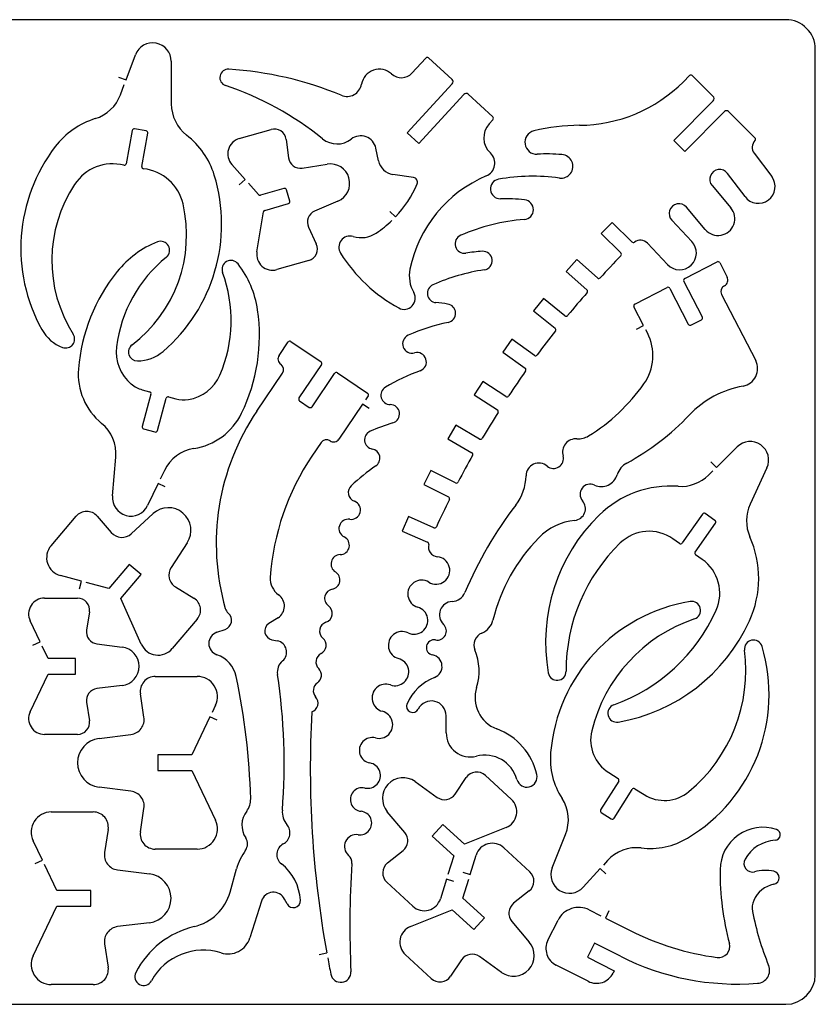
# Model space of a CAD drawing. Extents: x 0 to 25.2, y 0 to 15.6.
# Tile 2 of 2: x 12.5 to 25.2, y 0 to 15.6. Entities that reach past the tile are written whole.
import ezdxf

# ---------------------------------------------------------------- set-up
doc = ezdxf.new("R2010")
doc.units = 0
doc.layers.get('0').update_dxf_attribs({"color": 1, "linetype": 'CONTINUOUS'})

msp = doc.modelspace()

# ---------------------------------------------------------------- linework, layer by layer
at = {"color": 1, "linetype": 'CONTINUOUS'}
for p, q in [((24.71752, 15.644), (0.46932, 15.644)), ((25.18684, 0.46932), (25.18684, 15.17468)), ((14.234945, 14.687213), (14.383876, 15.08504)), ((18.778432, 14.795626), (18.998543, 15.035136)), ((19.042815, 15.037013), (19.416863, 14.693001)), ((14.953317, 14.982415), (14.954569, 14.304561)), ((14.117771, 14.731173), (14.234945, 14.687213)), ((23.090231, 14.659054), (23.187224, 14.755421)), ((23.23134, 14.756672), (23.564401, 14.425958)), ((14.146243, 14.45005), (14.207568, 14.613999)), ((19.419679, 14.626671), (18.703966, 13.848382)), ((18.888253, 13.678957), (19.603966, 14.457246)), ((19.670296, 14.460062), (20.062648, 14.099311)), ((23.566122, 14.357281), (22.939579, 13.723699)), ((23.113697, 13.55052), (23.742117, 14.183163)), ((23.808604, 14.18332), (24.227081, 13.767659)), ((20.064525, 14.055039), (20.006329, 13.991681)), ((14.334597, 13.884832), (14.239325, 13.356065)), ((14.555647, 13.876697), (14.370891, 13.910019)), ((14.485718, 13.311636), (14.58099, 13.840403)), ((16.034161, 13.754048), (16.540088, 13.899694)), ((18.703966, 13.848382), (18.888253, 13.678957)), ((16.780224, 13.74169), (16.817456, 13.448677)), ((22.939579, 13.723699), (23.113697, 13.55052)), ((18.247005, 13.399712), (18.205079, 13.602458)), ((24.216286, 13.522361), (24.494906, 13.152067)), ((16.126774, 13.105448), (15.915267, 13.344019)), ((17.034595, 13.285511), (17.433048, 13.348243)), ((18.801898, 13.137831), (18.471966, 13.186953)), ((24.069858, 12.832304), (23.791239, 13.202597)), ((16.033223, 13.022378), (16.126774, 13.105448)), ((16.340784, 12.864374), (16.178712, 13.04694)), ((23.546723, 13.007673), (23.845523, 12.653337)), ((16.745025, 12.962149), (16.372854, 12.854988)), ((16.835603, 12.760341), (16.783665, 12.940717)), ((16.442, 12.614539), (16.814171, 12.721544)), ((17.602159, 12.760341), (17.231553, 12.601711)), ((16.314502, 11.957022), (16.419786, 12.589509)), ((18.424252, 12.596549), (18.515143, 12.510507)), ((23.438936, 12.310576), (23.140135, 12.664757)), ((21.960109, 12.423995), (21.784426, 12.245654)), ((22.27424, 12.114088), (21.960109, 12.423995)), ((22.906727, 12.456535), (23.22477, 12.119407)), ((17.134247, 12.347966), (17.258461, 12.08014)), ((21.784426, 12.245654), (22.096837, 11.937624)), ((22.837893, 11.754432), (22.519851, 12.09156)), ((17.139097, 11.818573), (16.63317, 11.672927)), ((21.397237, 11.832339), (21.230942, 11.645237)), ((21.725292, 11.540735), (21.397237, 11.832339)), ((23.11182, 11.532131), (23.626351, 11.796984)), ((23.66859, 11.78353), (23.786702, 11.554033)), ((21.230942, 11.645237), (21.55884, 11.353633)), ((23.391847, 10.919668), (23.09821, 11.489892)), ((22.318825, 11.123979), (22.833513, 11.388988)), ((22.875752, 11.375378), (23.169233, 10.805154)), ((23.698939, 11.280106), (24.239439, 10.229924)), ((20.865654, 11.212368), (20.709371, 11.016974)), ((21.208258, 10.938128), (20.865654, 11.212368)), ((20.709371, 11.016974), (21.051818, 10.742735)), ((22.458996, 10.783409), (22.305372, 11.081897)), ((23.211316, 10.791544), (23.378237, 10.877586)), ((22.347767, 10.726152), (22.458996, 10.783409)), ((22.519225, 10.666549), (22.49482, 10.713793)), ((16.666648, 10.310178), (16.811355, 10.524032)), ((16.854689, 10.532323), (17.334178, 10.208179)), ((20.366924, 10.565801), (20.220809, 10.362586)), ((20.723137, 10.309709), (20.366924, 10.565801)), ((20.220809, 10.362586), (20.577023, 10.106337)), ((16.312781, 9.423789), (16.721246, 10.027804)), ((17.342626, 10.164689), (16.983283, 9.633419)), ((17.190722, 9.493092), (17.549909, 10.024519)), ((17.593399, 10.03281), (18.072887, 9.70851)), ((19.90214, 9.894361), (19.76682, 9.683792)), ((20.271182, 9.656885), (19.90214, 9.894361)), ((14.493384, 9.764515), (14.609775, 9.732758)), ((14.631677, 9.694274), (14.491663, 9.181151)), ((14.73305, 9.115289), (14.87322, 9.628413)), ((14.911548, 9.650314), (15.027939, 9.618557)), ((16.991731, 9.589928), (17.147232, 9.484801)), ((18.081335, 9.665176), (18.038314, 9.601661)), ((19.76682, 9.683792), (20.135862, 9.446473)), ((17.994511, 9.536739), (17.617491, 8.979343)), ((18.098074, 9.466654), (17.994511, 9.536739)), ((14.513565, 9.142823), (14.694722, 9.093388)), ((19.472713, 9.199767), (19.348343, 8.982472)), ((19.853644, 8.98169), (19.472713, 9.199767)), ((17.335116, 8.924746), (17.189627, 8.709797)), ((19.348343, 8.982472), (19.729274, 8.764551)), ((23.614462, 8.530517), (23.945176, 8.856538)), ((14.01984, 8.076528), (14.073342, 8.692901)), ((23.526542, 8.619688), (23.614462, 8.530517)), ((14.845217, 8.482177), (14.779669, 8.345135)), ((19.079735, 8.483898), (18.966786, 8.260501)), ((19.471305, 8.285845), (19.079735, 8.483898)), ((23.490874, 8.408806), (23.558769, 8.475606)), ((24.418563, 8.52379), (24.151051, 7.944649)), ((14.745878, 8.274581), (14.578174, 7.924155)), ((14.858671, 8.220453), (14.745878, 8.274581)), ((18.966786, 8.260501), (19.358355, 8.062448)), ((13.043498, 7.285567), (13.440543, 7.753949)), ((13.77595, 7.755826), (14.001536, 7.495353)), ((14.318015, 7.477363), (14.664373, 7.795718)), ((18.724304, 7.74863), (18.62293, 7.519758)), ((19.125572, 7.57107), (18.724304, 7.74863)), ((23.395133, 7.788522), (23.07271, 7.32984)), ((23.592404, 7.688244), (23.438779, 7.796187)), ((18.62293, 7.519758), (19.026546, 7.341103)), ((23.27749, 7.185915), (23.599913, 7.644597)), ((23.02922, 7.322331), (22.924718, 7.395701)), ((15.208784, 7.33422), (14.951284, 6.940461)), ((23.389501, 7.069054), (23.285155, 7.142425)), ((14.285319, 6.990365), (13.961018, 6.607869)), ((14.476175, 6.82845), (14.285319, 6.990365)), ((13.527836, 6.72207), (13.193055, 6.810459)), ((14.151875, 6.445954), (14.476175, 6.82845)), ((13.495922, 6.601142), (13.527836, 6.72207)), ((13.961018, 6.607869), (13.603553, 6.702202)), ((15.020899, 6.631179), (15.314694, 6.451273)), ((12.939465, 6.453932), (13.465886, 6.453932)), ((14.477427, 5.72148), (14.151875, 6.445954)), ((13.652988, 6.235542), (13.607621, 5.943781)), ((15.367727, 6.120089), (14.970682, 5.651708)), ((16.650535, 6.141991), (16.505828, 6.049691)), ((12.869849, 5.761372), (12.711689, 6.092869)), ((15.676852, 5.910616), (15.810609, 5.957548)), ((16.554011, 5.792035), (16.639271, 5.774983)), ((12.7569, 5.707401), (12.869849, 5.761372)), ((12.996409, 5.496207), (12.903641, 5.690661)), ((13.771257, 5.726956), (14.17143, 5.676895)), ((13.434754, 5.496207), (12.996409, 5.496207)), ((13.434754, 5.245903), (13.434754, 5.496207)), ((12.711689, 4.649397), (12.996409, 5.245903)), ((12.996409, 5.245903), (13.434754, 5.245903)), ((14.700354, 5.209139), (15.367101, 5.208983)), ((14.17143, 5.065214), (13.771257, 5.015154)), ((14.520604, 4.562885), (14.463347, 4.932553)), ((13.607621, 4.798328), (13.652832, 4.506567)), ((15.655577, 4.751552), (15.601761, 4.638759)), ((15.56797, 4.568204), (15.279025, 3.962625)), ((15.68092, 4.514233), (15.56797, 4.568204)), ((19.321748, 4.313051), (19.321279, 4.585256)), ((13.465729, 4.288333), (12.939465, 4.288333)), ((13.806612, 4.224975), (14.313321, 4.288333)), ((15.279025, 3.962625), (14.73962, 3.962625)), ((14.73962, 3.962625), (14.73962, 3.712321)), ((14.73962, 3.712321), (15.278869, 3.712321)), ((15.278869, 3.712321), (15.65542, 2.923394)), ((19.464265, 3.339994), (19.63979, 3.601562)), ((19.944379, 3.637386), (20.357068, 3.256768)), ((21.903634, 3.683223), (22.052877, 3.590142)), ((14.313321, 3.38677), (13.806456, 3.450128)), ((18.829275, 3.538516), (19.179231, 3.288369)), ((22.062733, 3.546964), (21.776448, 3.088751)), ((21.988737, 2.95609), (22.275022, 3.414459)), ((22.3182, 3.424315), (22.467287, 3.331233)), ((13.047878, 3.056055), (13.714625, 3.056055)), ((14.463191, 2.742393), (14.520604, 3.112061)), ((18.664544, 2.730191), (18.386863, 3.058715)), ((21.78646, 3.045574), (21.945716, 2.946078)), ((19.270592, 2.857846), (19.100855, 2.673872)), ((19.611318, 2.543558), (19.270592, 2.857846)), ((13.951632, 2.779469), (13.894219, 2.409802)), ((19.100855, 2.673872), (19.441581, 2.359585)), ((20.274624, 2.80888), (19.611318, 2.543558)), ((21.00692, 2.166381), (21.218739, 2.699529)), ((12.906769, 2.289812), (12.759403, 2.598625)), ((15.366945, 2.465964), (14.700197, 2.465964)), ((18.389522, 2.245853), (18.635915, 2.441872)), ((19.441581, 2.359585), (19.349438, 2.061097)), ((19.703774, 2.061253), (19.79889, 2.369284)), ((20.238643, 2.487709), (20.651332, 2.10709)), ((12.79382, 2.235997), (12.906769, 2.289812)), ((13.135954, 1.809541), (12.940404, 2.219258)), ((21.883766, 2.28418), (21.819156, 2.213157)), ((14.101502, 2.135093), (14.608367, 2.071891)), ((15.887421, 1.78326), (15.991297, 2.151989)), ((19.584098, 2.098173), (19.703774, 2.061253)), ((21.766592, 2.155274), (21.497672, 1.859759)), ((21.859048, 2.071109), (21.766592, 2.155274)), ((18.790947, 1.558768), (18.378258, 1.939387)), ((19.326285, 1.986475), (19.2307, 1.677193)), ((19.445961, 1.949555), (19.326285, 1.986475)), ((19.588009, 1.686736), (19.680621, 1.986475)), ((13.675203, 1.809541), (13.135954, 1.809541)), ((13.675203, 1.559237), (13.675203, 1.809541)), ((20.640224, 1.800624), (20.393675, 1.604449)), ((16.386934, 1.64043), (16.203429, 1.055501)), ((16.793834, 1.596627), (16.75488, 1.672031)), ((19.928735, 1.372448), (19.588009, 1.686736)), ((12.759246, 0.770311), (13.135797, 1.559237)), ((13.135797, 1.559237), (13.675203, 1.559237)), ((18.755122, 1.23744), (19.418271, 1.502763)), ((19.418271, 1.502763), (19.759154, 1.188475)), ((21.594039, 1.500572), (21.780985, 1.406239)), ((21.907232, 1.482738), (21.850913, 1.37104)), ((14.608211, 1.296888), (14.101502, 1.233686)), ((19.759154, 1.188475), (19.928735, 1.372448)), ((20.365203, 1.31613), (20.642727, 0.987606)), ((20.938242, 1.018112), (21.099532, 1.337718)), ((21.850913, 1.37104), (22.236069, 1.176742)), ((13.894219, 0.958977), (13.951476, 0.589309)), ((21.67836, 0.971023), (21.565567, 0.747627)), ((22.090892, 0.762958), (21.67836, 0.971023)), ((17.301795, 0.793307), (17.424913, 0.815678)), ((19.085367, 0.408934), (18.672522, 0.789553)), ((19.565481, 0.706327), (19.389799, 0.444915)), ((20.200315, 0.507961), (19.850515, 0.758108)), ((21.565567, 0.747627), (21.992805, 0.532052)), ((21.578708, 0.365131), (21.068557, 0.622475)), ((21.992805, 0.532052), (21.974345, 0.495445)), ((13.714469, 0.31288), (13.047722, 0.31288)), ((12.20232, 0), (24.71752, 0))]:
    msp.add_line(p, q, dxfattribs=at)
for centre, radius, start, end in [((24.71752, 15.17468), 0.46932, 0, 90.000003), ((14.659211, 14.98165), 0.294107, 0.149076, 159.418582), ((19.021615, 15.014002), 0.031288, 47.344611, 137.511488), ((15.85841, 14.724074), 0.132505, 86.450326, 251.371425), ((15.529598, 9.330337), 5.536255, 67.429014, 86.510001), ((18.260517, 14.569623), 0.28785, 47.687988, 170.058528), ((18.609703, 14.953258), 0.230905, 227.695735, 316.947333), ((23.209911, 14.733875), 0.031288, 46.772514, 136.477439), ((14.216188, 9.860751), 5.000605, 51.083736, 71.34067), ((17.74495, 14.660113), 0.235599, 247.441197, 350.028726), ((19.385125, 14.658429), 0.046932, 317.414983, 47.446824), ((21.425342, 16.312739), 2.3466, 270.341292, 315.193423), ((13.560151, 14.669301), 0.62576, 287.374089, 339.489717), ((19.638538, 14.425507), 0.046932, 47.414992, 137.44682), ((23.533291, 14.390819), 0.046932, 314.389755, 48.480963), ((15.580328, 14.305673), 0.62576, 180.10187, 232.211515), ((20.041515, 14.076239), 0.031288, 317.344604, 47.511486), ((23.775438, 14.150113), 0.046932, 45.035184, 135.23444), ((14.130125, 12.846845), 1.283747, 107.363682, 142.5655), ((20.249899, 13.76774), 0.330871, 137.404159, 226.869364), ((21.457975, 10.837437), 3.1288, 90.341621, 103.716177), ((14.365378, 13.879221), 0.031288, 79.850628, 169.668005), ((14.550187, 13.845889), 0.031288, 349.901329, 79.950021), ((14.410491, 12.796469), 1.283747, 17.013605, 52.223398), ((16.592447, 13.717787), 0.189292, 7.254362, 106.057367), ((17.964438, 13.552523), 0.245767, 11.722866, 127.748839), ((20.760998, 13.694731), 0.187728, 103.83815, 272.530613), ((24.205054, 13.745438), 0.031288, 316.385728, 45.251192), ((15.222835, 12.011006), 2.65948, 142.576511, 209.039743), ((16.103961, 13.511557), 0.252338, 106.058167, 221.601144), ((17.588702, 14.037971), 0.368103, 231.088085, 307.733845), ((24.341349, 13.616344), 0.15644, 136.587924, 216.924308), ((19.872682, 13.36506), 0.220893, 293.026153, 46.870913), ((20.913475, 10.38171), 3.1288, 85.442122, 92.641353), ((21.14709, 13.313513), 0.187747, 262.193969, 85.410846), ((14.02334, 12.628192), 0.725099, 75.817538, 146.551886), ((14.208524, 13.36156), 0.031288, 256.081277, 349.884227), ((14.516518, 13.306129), 0.031288, 169.863075, 263.71986), ((17.005242, 13.472513), 0.189292, 187.233913, 278.920692), ((17.481359, 13.043866), 0.308187, 293.077215, 99.018864), ((18.511888, 13.454476), 0.270485, 191.681213, 261.512452), ((14.434286, 12.554225), 0.725099, 13.024028, 83.760324), ((13.094883, 12.394204), 2.65948, 310.548402, 17.007446), ((20.765128, 11.264648), 2.061253, 113.019564, 168.411496), ((20.696439, 10.027726), 3.1288, 82.190316, 99.977823), ((23.666243, 13.108577), 0.156409, 36.950128, 220.172418), ((24.282304, 12.992186), 0.266011, 216.964292, 36.944029), ((15.245925, 11.82092), 2.19016, 146.559467, 212.416616), ((17.232571, 13.725706), 1.766833, 316.54509, 337.017025), ((18.790998, 13.064642), 0.073996, 337.086255, 81.529065), ((20.181145, 12.955079), 0.15644, 99.872775, 271.119578), ((16.36425, 12.885069), 0.031288, 221.410008, 285.962289), ((16.753599, 12.932059), 0.031288, 16.064299, 105.905307), ((13.006924, 12.224013), 2.19016, 307.171256, 13.025285), ((16.805555, 12.751623), 0.031288, 285.98513, 16.180652), ((20.24072, 9.67038), 3.1288, 84.008199, 91.035036), ((20.551395, 12.62646), 0.15644, 274.290835, 84.156052), ((23.020615, 12.563853), 0.156418, 40.172424, 223.298651), ((16.450666, 12.584475), 0.031288, 106.079709, 170.742175), ((17.30595, 12.427652), 0.189292, 113.142903, 204.895744), ((23.642151, 12.481878), 0.266004, 220.129415, 40.133464), ((17.232289, 13.725497), 1.766833, 303.632262, 314.019942), ((20.806055, 9.351105), 3.1288, 94.45358, 113.618906), ((17.792617, 12.028964), 0.176621, 73.611237, 212.095392), ((17.966535, 12.621923), 0.441317, 253.670166, 303.617345), ((19.612251, 12.081731), 0.148618, 113.707439, 278.65967), ((15.3124, 10.660136), 1.5644, 111.736192, 141.090002), ((14.785608, 11.981002), 0.14236, 309.191271, 111.66552), ((17.086746, 12.000482), 0.189292, 286.055262, 24.886544), ((22.296173, 12.136401), 0.031288, 225.491387, 306.084901), ((22.406066, 11.984199), 0.15644, 43.336194, 125.779013), ((23.031253, 11.936998), 0.265935, 223.355259, 43.307607), ((16.563387, 11.915424), 0.252338, 170.511383, 286.054169), ((19.764896, 13.262798), 2.50304, 212.034234, 241.483032), ((20.112695, 8.842747), 3.1288, 94.005116, 98.788967), ((19.904487, 11.8156), 0.148653, 278.411515, 93.982522), ((33.124006, 1.241976), 15.33112, 135.991471, 137.785488), ((22.074885, 11.915329), 0.031288, 315.776748, 45.442273), ((16.25663, 10.170825), 2.19016, 129.092665, 172.750019), ((15.902384, 11.676361), 0.14236, 37.665123, 200.450274), ((14.777721, 10.806114), 1.5644, 8.371249, 37.726041), ((23.640768, 11.769216), 0.031288, 27.226362, 117.438355), ((16.286548, 9.874428), 2.81592, 141.099673, 175.451632), ((13.715699, 10.864535), 2.19016, 336.709174, 20.362524), ((19.261248, 11.572896), 0.526108, 168.396552, 210.277318), ((20.383618, 8.573359), 3.1288, 98.405944, 113.98426), ((19.172338, 11.296278), 0.148618, 114.03567, 264.991396), ((21.746087, 11.564113), 0.031288, 228.347089, 317.764087), ((23.126011, 11.504246), 0.031288, 116.971962, 207.307853), ((23.69631, 11.507457), 0.101686, 297.169674, 27.260321), ((18.654414, 11.218523), 0.176621, 241.411178, 30.302366), ((33.121867, 1.23968), 15.33112, 138.94117, 140.735228), ((21.538071, 11.330233), 0.031288, 318.921231, 48.40914), ((22.847867, 11.361187), 0.031288, 26.971956, 117.307857), ((23.789362, 11.326622), 0.101686, 117.288377, 207.22227), ((18.88839, 8.031183), 3.1288, 81.627611, 85.0316), ((19.322416, 10.979591), 0.148618, 281.766641, 81.663955), ((22.333204, 11.096191), 0.031288, 117.357799, 207.183762), ((13.539476, 10.624311), 2.81592, 334.009474, 8.362995), ((19.992199, 7.771342), 3.1288, 101.793424, 114.021771), ((21.227792, 10.962569), 0.031288, 231.366183, 320.864829), ((23.197086, 10.819409), 0.031288, 207.102824, 297.052686), ((23.363983, 10.905438), 0.031288, 297.10282, 27.052684), ((13.444746, 11.023879), 0.62576, 209.047502, 249.682783), ((13.27684, 10.570577), 0.14236, 249.708902, 32.39028), ((33.11983, 1.236855), 15.33112, 141.889435, 143.683712), ((21.032357, 10.718235), 0.031288, 321.904712, 51.538719), ((21.82375, 10.308567), 0.7822, 324.778391, 27.236189), ((16.837192, 10.506385), 0.031288, 55.997258, 145.666379), ((18.779072, 10.493438), 0.148618, 114.045649, 285.502017), ((14.738417, 10.363995), 0.659707, 172.752655, 230.394848), ((14.416255, 10.365401), 0.14236, 127.183341, 269.875691), ((14.416905, 10.8488), 0.62576, 269.912137, 310.557937), ((18.858529, 10.206928), 0.148653, 289.807959, 105.498296), ((16.750883, 10.253217), 0.101686, 145.932811, 236.002925), ((16.636988, 10.08473), 0.101686, 325.956489, 55.880537), ((17.316711, 10.182221), 0.031288, 325.92089, 56.064129), ((20.741407, 10.335109), 0.031288, 234.273112, 323.714466), ((23.989086, 10.101016), 0.281592, 280.121166, 27.244195), ((14.495179, 10.016902), 1.018894, 175.449856, 230.537654), ((17.575795, 10.006945), 0.031288, 55.760466, 145.827066), ((19.968051, 7.122993), 3.1288, 109.78648, 120.995176), ((33.123572, 1.241904), 15.33112, 144.874296, 146.668354), ((20.558742, 10.080944), 0.031288, 325.010262, 54.249638), ((14.617155, 10.217221), 0.46932, 230.377663, 254.708846), ((15.121419, 10.259361), 0.659707, 279.079398, 336.712589), ((19.993182, 11.60047), 3.022734, 301.776281, 324.78544), ((14.601512, 9.702581), 0.031288, 344.602906, 74.685988), ((18.055348, 9.6826), 0.031288, 326.158335, 55.904094), ((18.433448, 9.67769), 0.148618, 121.035269, 269.771572), ((24.319515, 8.28484), 1.5644, 100.345649, 136.500975), ((14.903386, 9.62011), 0.031288, 74.879166, 164.610592), ((15.151396, 10.071348), 0.46932, 254.748653, 279.087704), ((17.009198, 9.615887), 0.031288, 145.920885, 236.064124), ((20.288136, 9.683181), 0.031288, 237.18922, 326.943561), ((15.154777, 9.836843), 1.018894, 278.914217, 334.007616), ((19.422996, 7.320628), 3.75456, 145.933016, 195.922583), ((17.164836, 9.510666), 0.031288, 235.760454, 325.827071), ((18.432426, 9.380456), 0.148618, 286.684759, 89.834125), ((33.123015, 1.241046), 15.33112, 147.831726, 149.62599), ((20.118946, 9.420152), 0.031288, 327.740945, 57.272547), ((13.449935, 8.747118), 0.62576, 355.029627, 50.54369), ((19.380502, 6.243161), 3.1288, 106.820757, 113.877251), ((20.289255, 12.108751), 3.991254, 298.440526, 316.506513), ((14.521868, 9.172989), 0.031288, 164.879168, 254.610601), ((14.702884, 9.123593), 0.031288, 254.879164, 344.610583), ((18.174208, 8.968292), 0.148618, 113.885502, 259.589481), ((17.419372, 8.867815), 0.101686, 56.005874, 145.953602), ((17.533259, 9.036308), 0.101686, 235.883479, 325.929934), ((19.86916, 9.008859), 0.031288, 240.269171, 329.777133), ((21.38538, 8.77034), 0.214792, 86.208312, 195.633734), ((21.4203, 9.296856), 0.31288, 266.203618, 301.75508), ((24.151468, 8.646913), 0.294107, 335.251585, 134.541012), ((15.409676, 8.212062), 0.62576, 98.918945, 154.427135), ((18.120501, 8.675949), 0.148618, 304.10248, 79.590931), ((19.713694, 8.737418), 0.031288, 330.804039, 60.135103), ((20.42945, 6.519028), 3.911, 145.933439, 176.119501), ((33.122948, 1.241054), 15.33112, 150.792859, 152.587929), ((21.027852, 8.670403), 0.15644, 229.923674, 15.593614), ((19.958711, 5.962565), 3.1288, 124.116722, 133.281293), ((20.795229, 8.394059), 0.20478, 49.899142, 179.068982), ((22.339096, 8.324082), 0.31288, 118.443171, 163.09474), ((19.485475, 8.31374), 0.031288, 243.070532, 332.511886), ((19.808372, 8.409621), 0.7822, 322.436456, 359.103807), ((21.786055, 8.492255), 0.265166, 245.666905, 343.075785), ((23.051534, 8.854403), 0.62576, 266.019913, 314.594934), ((17.91552, 8.132093), 0.148618, 133.262182, 249.733299), ((21.610359, 8.103846), 0.161133, 65.649839, 220.917892), ((22.889417, 6.604844), 1.629635, 85.823567, 134.276629), ((14.31284, 8.051027), 0.294107, 175.025933, 334.444803), ((17.812125, 7.85342), 0.148618, 261.211569, 69.554343), ((33.123111, 1.241458), 15.33112, 153.756506, 155.551152), ((19.344224, 8.034533), 0.031288, 333.717852, 63.152045), ((21.346874, 7.875436), 0.187572, 275.932867, 40.924533), ((13.609051, 7.611124), 0.220893, 40.925315, 139.716055), ((14.90758, 7.530761), 0.359656, 326.874904, 132.549137), ((25.388372, 4.11749), 6.2576, 142.432052, 157.191531), ((24.71915, 7.682278), 0.62576, 155.210585, 203.779363), ((17.766038, 7.55978), 0.148618, 80.948704, 243.859364), ((21.46363, 6.755293), 0.93864, 95.954145, 135.444072), ((23.717545, 5.755447), 2.81592, 134.275345, 190.011164), ((23.420777, 7.770597), 0.031288, 54.874454, 145.047769), ((23.574374, 7.662673), 0.031288, 324.709843, 54.813699), ((19.13824, 7.599679), 0.031288, 246.115785, 335.520639), ((22.54636, 6.857187), 0.658143, 54.908307, 134.038337), ((14.168508, 7.639971), 0.220893, 220.896651, 312.596257), ((17.635185, 7.292896), 0.148618, 271.018901, 63.903291), ((22.80119, 5.438056), 2.81592, 135.440425, 166.347099), ((22.657441, 6.767864), 1.629635, 335.518945, 23.971703), ((13.268063, 7.095164), 0.29442, 139.706233, 255.240126), ((19.013998, 7.312442), 0.031288, 346.176172, 66.357105), ((19.196263, 7.267482), 0.15644, 166.136702, 264.498584), ((24.043083, 5.302894), 2.81592, 133.946908, 180.236507), ((23.047191, 7.347943), 0.031288, 234.943754, 324.648672), ((17.640756, 6.995713), 0.148618, 91.128828, 238.405048), ((19.160302, 6.893685), 0.219083, 238.432697, 84.509241), ((23.303154, 7.168018), 0.031288, 145.109022, 234.88343), ((23.011105, 6.530567), 0.658143, 335.750407, 54.904196), ((15.136182, 6.819603), 0.220893, 146.829656, 238.54075), ((16.839582, 6.762571), 0.31288, 176.126441, 234.78013), ((17.485121, 6.742479), 0.148618, 280.378009, 58.446161), ((18.931117, 6.520419), 0.218964, 58.467587, 254.08831), ((17.538761, 6.450123), 0.148618, 100.415303, 233.600393), ((12.939401, 6.201594), 0.252338, 89.985454, 205.523056), ((13.465946, 6.26464), 0.189292, 351.157483, 90.018055), ((15.199248, 6.262948), 0.220893, 319.704271, 58.491069), ((16.532433, 6.327364), 0.219798, 302.501456, 54.79757), ((19.403799, 6.634299), 0.23466, 273.000339, 337.172206), ((15.962924, 6.333526), 0.15644, 195.922583, 228.880377), ((17.362465, 6.210814), 0.148618, 289.056993, 53.642328), ((18.810971, 6.099126), 0.21897, 244.478562, 74.077097), ((19.425445, 6.189131), 0.211038, 92.543032, 226.425921), ((23.630927, 3.775379), 2.65948, 99.354589, 175.154682), ((21.041843, 7.412619), 2.81592, 289.551472, 335.843516), ((23.221705, 6.259011), 0.14236, 288.6886, 99.322596), ((15.760181, 6.101003), 0.15206, 289.367849, 48.948701), ((19.776038, 6.173035), 0.297236, 292.336195, 346.317065), ((24.067118, 3.752336), 2.50304, 108.634507, 166.355992), ((16.581735, 5.930553), 0.141265, 122.502612, 258.682077), ((17.459459, 5.929849), 0.148618, 109.034169, 229.273577), ((19.180072, 5.931553), 0.144707, 258.944711, 46.337759), ((21.57792, 7.259704), 2.81592, 279.775012, 335.51329), ((13.79468, 5.914793), 0.189292, 171.191055, 262.891905), ((15.739354, 5.732935), 0.188354, 109.379811, 250.972924), ((17.265514, 5.704606), 0.148618, 297.042386, 49.266298), ((18.622305, 5.703802), 0.219089, 64.496199, 254.881322), ((19.128857, 5.670011), 0.121802, 78.89212, 258.892119), ((19.966585, 5.709264), 0.204154, 112.335855, 202.809695), ((14.133471, 5.371055), 0.308187, 277.074984, 82.925006), ((14.74604, 5.842021), 0.29442, 204.168302, 319.729269), ((16.603421, 5.595493), 0.183035, 310.198451, 78.704775), ((21.792285, 4.923816), 2.65948, 300.866855, 16.667352), ((24.20371, 5.645567), 0.14236, 16.749791, 187.307351), ((15.525215, 5.111099), 0.46932, 11.921137, 71.008197), ((17.400517, 5.439798), 0.148618, 116.984215, 225.314185), ((18.508104, 5.281102), 0.218928, 250.789083, 74.881331), ((19.069882, 5.367586), 0.18632, 291.008652, 79.013192), ((18.985254, 5.29658), 0.86042, 342.37916, 22.80817), ((21.580233, 5.305698), 2.50304, 309.667281, 7.385708), ((16.872972, 5.276414), 0.23466, 130.184225, 188.667078), ((17.191456, 5.22851), 0.148618, 304.296921, 45.292996), ((14.700335, 4.969317), 0.239823, 89.995549, 188.817875), ((15.366966, 4.889219), 0.319763, 334.498898, 89.975687), ((5.269682, 2.946508), 10.9508, 1.677576, 11.91837), ((7.362148, 3.824171), 9.3864, 355.468944, 8.682013), ((19.417669, 4.463664), 0.7822, 111.052865, 156.668571), ((21.084834, 5.289863), 0.14236, 189.679694, 0.5662), ((13.79468, 4.827316), 0.189292, 97.108098, 188.808941), ((17.358936, 4.982949), 0.148618, 124.293283, 221.794984), ((18.363866, 4.867318), 0.219027, 70.775615, 255.566773), ((20.313131, 4.874796), 0.532835, 162.376628, 249.475911), ((17.13725, 4.784948), 0.148618, 289.864622, 41.745081), ((18.789383, 4.734657), 0.098087, 156.669254, 333.271485), ((19.086619, 4.585086), 0.23466, 0.04168, 153.295181), ((22.032117, 4.625007), 0.14236, 109.668891, 279.660593), ((12.939401, 4.540671), 0.252338, 154.476954, 270.014535), ((14.283588, 4.526305), 0.239823, 277.121894, 8.77354), ((33.588926, 3.738817), 16.4262, 176.836958, 190.250712), ((18.253576, 4.443365), 0.219019, 255.139777, 75.268937), ((13.465765, 4.477626), 0.189292, 269.989291, 8.794593), ((13.855248, 3.837542), 0.390474, 97.15507, 262.8218), ((18.145319, 4.035057), 0.203428, 75.162243, 259.935799), ((19.705025, 4.313804), 0.383278, 180.112567, 284.513852), ((19.769802, 3.42347), 1.01686, 12.821101, 69.475605), ((22.225933, 4.199235), 0.608395, 166.353451, 238.011192), ((19.934419, 3.427845), 0.531896, 15.479415, 104.518075), ((22.141341, 3.901803), 1.164539, 175.162196, 212.852505), ((18.074295, 3.634727), 0.203368, 257.117636, 79.943512), ((18.637924, 3.271087), 0.328837, 54.415547, 220.227784), ((19.807438, 3.488939), 0.201964, 47.308732, 146.107527), ((20.603148, 3.613138), 0.162202, 195.512266, 12.816513), ((22.036256, 3.563634), 0.031288, 327.806159, 57.910012), ((14.283612, 3.148794), 0.239823, 351.189367, 82.883826), ((17.987002, 3.253326), 0.187775, 77.09841, 264.498529), ((19.296662, 3.452684), 0.201964, 234.447609, 326.084569), ((22.30153, 3.397838), 0.031288, 57.806165, 147.910014), ((22.7896, 3.847237), 0.608395, 238.009744, 309.67198), ((15.903046, 3.257823), 0.31288, 322.70827, 1.697725), ((20.174566, 3.05883), 0.269233, 291.816909, 47.323406), ((20.637267, 2.930755), 0.62576, 338.314405, 32.836052), ((13.048014, 2.736292), 0.319763, 90.024311, 205.501104), ((13.714644, 2.816233), 0.239823, 351.182127, 90.004456), ((16.444429, 2.845251), 0.36779, 142.674497, 213.409015), ((17.031113, 3.05792), 0.31288, 175.466604, 220.237674), ((17.950864, 2.879748), 0.187669, 261.134087, 84.450993), ((21.80297, 3.072152), 0.031288, 147.957839, 238.152659), ((15.366809, 2.785727), 0.319763, 270.024316, 25.501102), ((16.638541, 2.725794), 0.201338, 297.469765, 40.223288), ((21.962203, 2.97267), 0.031288, 238.200989, 328.001175), ((14.700203, 2.705786), 0.239823, 171.219947, 269.998662), ((17.893012, 2.508721), 0.187728, 81.140981, 229.194265), ((18.510196, 2.599936), 0.201964, 308.497597, 40.161263), ((24.354241, 2.132362), 0.680201, 71.423268, 179.50636), ((24.543075, 2.693735), 0.087919, 273.478042, 71.524833), ((15.993728, 2.548042), 0.172084, 324.314922, 33.388048), ((16.817992, 2.380584), 0.187728, 117.463695, 232.203892), ((20.05612, 2.28979), 0.269233, 47.317443, 162.826847), ((22.55919, 3.640576), 1.164539, 263.183991, 300.870707), ((24.585221, 2.018132), 0.588997, 93.583345, 151.011644), ((14.131211, 2.373068), 0.239823, 171.189362, 262.883818), ((16.903002, 1.895534), 0.947088, 144.340134, 164.28919), ((17.668033, 2.248268), 0.15644, 356.305424, 49.162059), ((22.346522, 1.862953), 0.62576, 83.166187, 137.689702), ((16.223498, 1.614205), 0.7822, 2.873284, 52.197405), ((33.12276, 1.240338), 15.33112, 176.268181, 182.700047), ((18.515245, 2.087792), 0.201964, 128.499081, 227.291183), ((24.189426, 2.237623), 0.136416, 151.086025, 283.644205), ((14.560201, 1.684399), 0.390474, 277.062471, 82.914398), ((20.514417, 1.958618), 0.201964, 308.529535, 47.319144), ((21.28026, 2.057828), 0.294107, 158.340177, 317.665459), ((28.090979, 2.099474), 4.417083, 179.497371, 194.889858), ((24.395782, 1.389751), 0.736207, 79.784423, 103.685209), ((24.507437, 2.010715), 0.105284, 281.302352, 79.651118), ((24.61343, 1.474011), 0.441787, 101.140376, 156.594668), ((15.134522, 1.995344), 0.7822, 283.458451, 344.267953), ((16.577396, 1.580671), 0.199617, 27.236961, 162.580564), ((16.893162, 1.647718), 0.111698, 207.220071, 2.923005), ((18.97347, 1.756687), 0.269233, 227.317438, 342.826838), ((20.519487, 1.446459), 0.201964, 128.531511, 220.188906), ((24.480112, 1.531873), 0.296454, 156.62218, 190.799709), ((21.428195, 1.171945), 0.368103, 63.221898, 153.234229), ((28.527865, 2.30342), 4.417083, 190.792305, 202.431753), ((14.131211, 0.995711), 0.239823, 97.116179, 188.810649), ((15.644504, -0.134613), 1.40796, 103.468664, 152.960256), ((18.855072, 0.987447), 0.269233, 111.791912, 227.309706), ((24.225942, 5.120221), 4.417083, 243.224566, 262.212711), ((15.855652, 1.164657), 0.364505, 252.46685, 342.574504), ((20.391333, 0.775628), 0.328837, 234.486897, 40.137794), ((21.201054, 0.885396), 0.29442, 153.207017, 243.254592), ((23.651586, 0.918836), 0.176621, 262.144518, 14.967842), ((15.462974, -0.077917), 0.93864, 72.460678, 151.259484), ((19.733155, 0.593743), 0.201964, 54.472384, 146.120709), ((13.047857, 0.632643), 0.319763, 154.498893, 269.975685), ((33.588599, 3.740417), 16.4262, 190.529343, 191.453768), ((23.947898, 4.443703), 4.122663, 243.2282, 274.48902), ((13.714463, 0.552703), 0.239823, 270.001339, 8.780059), ((14.516224, 0.441317), 0.141146, 152.980678, 331.247618), ((17.647532, 0.510913), 0.16129, 191.57499, 2.564418), ((21.711423, 0.627942), 0.29442, 243.207026, 333.254601), ((24.254423, 0.539241), 0.206188, 274.491861, 22.437504), ((24.71752, 0.46932), 0.46932, 270.000001, 0), ((19.222147, 0.55753), 0.201964, 227.371042, 326.110114)]:
    msp.add_arc(centre, radius, start, end, dxfattribs=at)

doc.saveas('drawing.dxf')
